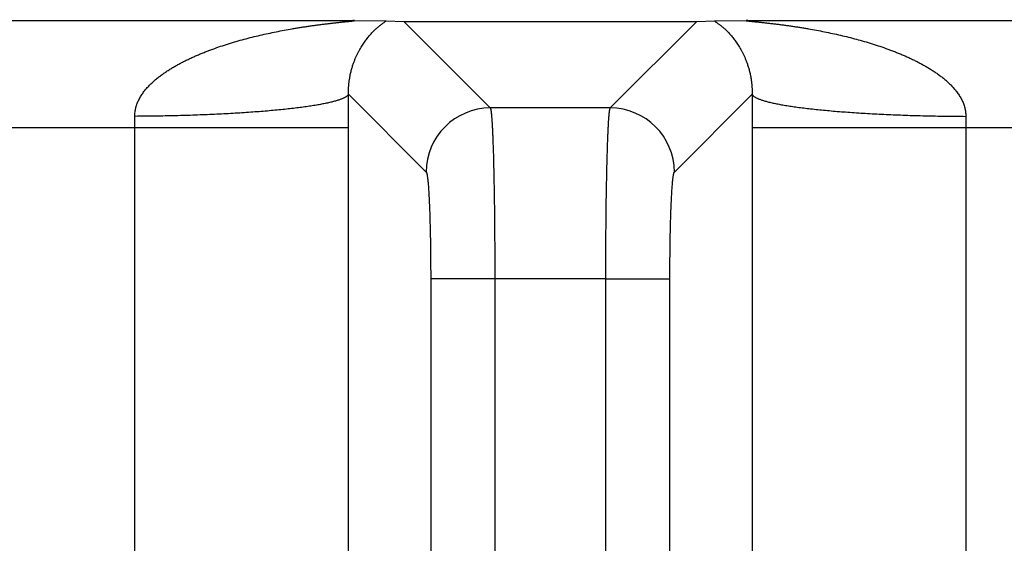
# Model space of a CAD drawing. Header units: inches. Extents: x 0 to 34, y 0 to 22.
# Tile 62 of 224: x 8.55 to 9.01, y 5.514 to 5.759. Entities that reach past the tile are written whole.
import ezdxf

# ---------------------------------------------------------------- set-up
doc = ezdxf.new("R2010")
doc.units = ezdxf.units.IN
doc.header["$LTSCALE"] = 1.87
doc.header["$MEASUREMENT"] = 0
doc.layers.get('0').update_dxf_attribs({"linetype": 'CONTINUOUS'})
doc.layers.add('DIMENSIONS', color=7, linetype='CONTINUOUS')
doc.styles.get("Standard").update_dxf_attribs({"font": 'txt', "width": 0.8})
doc.dimstyles.new('DIMSTYLE_1', dxfattribs={"dimtxt": 0.125, "dimasz": 0.18, "dimexe": 0.125, "dimexo": 0.0625, "dimgap": 0.03125, "dimtad": 0, "dimtih": 1, "dimtoh": 1, "dimdec": 3, "dimzin": 4, "dimdsep": 46, "dimtxsty": 'STANDARD', "dimblk": '_FILLED', "dimblk1": '_FILLED', "dimblk2": '_FILLED', "dimcen": 0.09, "dimadec": 0, "dimazin": 0, "dimtp": 0.01, "dimtm": 0.01, "dimtfac": 1, "dimtdec": 3, "dimtofl": 0, "dimtmove": 0, "dimatfit": 3, "dimldrblk": '_FILLED', "dimfxl": 1, "dimtolj": 1, "dimtzin": 4, "dimarcsym": 0})

# ---------------------------------------------------------------- blocks, each defined once
blk = doc.blocks.new('*D15')
at = {"layer": 'DIMENSIONS', "color": 2, "linetype": 'CONTINUOUS'}
blk.add_line((13.3915877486, 5.0329007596), (13.3915877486, 6.4671331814), dxfattribs=at)
at = {"layer": 'DIMENSIONS', "color": 2, "linetype": 'CONTINUOUS', "insert": (13.3290877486, 6.5296331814), "char_height": 0.125, "width": 1.425, "attachment_point": 1, "rotation": 90, "line_spacing_factor": 0.9}
blk.add_mtext('7.739{\\Ftxt.shx;\\W1.000000;\\H0.125000; }[196.57]', dxfattribs=at)
blk = doc.blocks.new('_FILLED')
at = {"color": 0, "linetype": 'BYBLOCK'}
blk.add_solid([(0, 0), (-1, 0.1736111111), (-1, -0.1736111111)], dxfattribs=at)
blk = doc.blocks.new('*D16')
at = {"layer": 'DIMENSIONS', "color": 2, "linetype": 'CONTINUOUS'}
blk.add_line((20.0265877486, 5.0329007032), (20.0265877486, 6.4671332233), dxfattribs=at)
at = {"layer": 'DIMENSIONS', "color": 2, "linetype": 'CONTINUOUS', "insert": (19.9640877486, 6.5296332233), "char_height": 0.125, "width": 1.425, "attachment_point": 1, "rotation": 90, "line_spacing_factor": 0.9}
blk.add_mtext('14.374{\\Ftxt.shx;\\W1.000000;\\H0.125000; }[365.1]', dxfattribs=at)
blk = doc.blocks.new('*D17')
at = {"layer": 'DIMENSIONS', "color": 2, "linetype": 'CONTINUOUS'}
blk.add_line((21.0465877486, 4.2329007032), (21.0465877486, 6.4671332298), dxfattribs=at)
at = {"layer": 'DIMENSIONS', "color": 2, "linetype": 'CONTINUOUS', "insert": (20.9840877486, 6.5296332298), "char_height": 0.125, "width": 1.525, "attachment_point": 1, "rotation": 90, "line_spacing_factor": 0.9}
blk.add_mtext('15.394{\\Ftxt.shx;\\W1.000000;\\H0.125000; }[391.01]', dxfattribs=at)

msp = doc.modelspace()

# ---------------------------------------------------------------- linework, layer by layer
at = {"color": 7, "linetype": 'CONTINUOUS'}
for p, q in [((8.3799495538, 5.7584781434), (8.7055936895, 5.7584781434)), ((8.7055936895, 5.7584781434), (8.7212549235, 5.7582589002)), ((8.7212549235, 5.7582589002), (8.7294301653, 5.7580456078)), ((8.7294301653, 5.7580456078), (8.7699165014, 5.7175592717)), ((8.7294301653, 5.7580456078), (8.866487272, 5.7580456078)), ((8.8260010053, 5.7175593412), (8.866487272, 5.7580456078)), ((8.866487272, 5.7580456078), (8.8746625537, 5.7582589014)), ((8.8746625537, 5.7582589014), (8.8903237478, 5.7584781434)), ((8.8903237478, 5.7584781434), (9.2159678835, 5.7584781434)), ((8.703599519, 5.7239333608), (8.7399450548, 5.687587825)), ((8.8559723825, 5.687587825), (8.8923179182, 5.7239333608)), ((8.8260010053, 5.7175593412), (8.7699165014, 5.7175592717)), ((8.3819088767, 5.7084800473), (8.7036343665, 5.7084800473)), ((8.6037295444, 4.0250493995), (8.6037295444, 5.7084800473)), ((8.7036339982, 5.483540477), (8.7036343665, 5.7084800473)), ((8.8922830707, 5.7084800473), (8.8922830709, 5.4843983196)), ((8.8922830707, 5.7084800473), (9.2140085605, 5.7084800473)), ((8.9921878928, 5.7084800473), (8.9921878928, 4.0586382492)), ((8.7420328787, 5.637635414), (8.7420328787, 5.4779839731)), ((8.7720043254, 5.637635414), (8.7420328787, 5.637635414)), ((8.8239131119, 5.6376920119), (8.7720043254, 5.637635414)), ((8.7720043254, 5.637635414), (8.7720043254, 5.4982719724)), ((8.8239131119, 5.4984490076), (8.8239131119, 5.6376920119)), ((8.8239131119, 5.637635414), (8.8538845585, 5.637635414)), ((8.8538845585, 5.4785757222), (8.8538845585, 5.637635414))]:
    msp.add_line(p, q, dxfattribs=at)
for centre, radius, start, end in [((5.2653507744, 5.7084417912), 3.4382836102, 0.0006375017, 0.2581533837), ((12.3413821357, 5.7084172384), 3.449099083, 179.7422482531, 179.9989566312), ((8.2311984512, 5.708535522), 0.3725310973, 359.9914679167, 0.7837390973), ((8.7699861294, 5.687518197), 0.0300419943, 90.1327975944, 179.8672024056), ((8.8259313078, 5.687518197), 0.0300419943, 0.1327976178, 89.8672023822), ((9.3661056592, 5.7085261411), 0.3739177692, 179.2177299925, 180.0070629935)]:
    msp.add_arc(centre, radius, start, end, dxfattribs=at)
for points, knots in [([(8.6036946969, 5.7136311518), (8.6036900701, 5.7139709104), (8.6037035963, 5.7146501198), (8.6037918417, 5.7156637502), (8.6039206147, 5.7165001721), (8.6040544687, 5.7171619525), (8.6041696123, 5.717653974), (8.6042993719, 5.718141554), (8.6044437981, 5.7186241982), (8.6046021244, 5.7191016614), (8.604830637, 5.7197306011), (8.6051478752, 5.7205029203), (8.6055730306, 5.7214076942), (8.606040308, 5.7222884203), (8.6065462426, 5.7231445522), (8.607086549, 5.7239765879), (8.6076574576, 5.7247852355), (8.6082558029, 5.7255712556), (8.608879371, 5.726335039), (8.6095259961, 5.7270771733), (8.6104151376, 5.7280383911), (8.6115740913, 5.7291903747), (8.6130268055, 5.7305018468), (8.6145317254, 5.7317466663), (8.6160813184, 5.7329295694), (8.6176679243, 5.7340570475), (8.6192862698, 5.7351337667), (8.6209334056, 5.7361615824), (8.6226046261, 5.7371457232), (8.6242968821, 5.7380894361), (8.6260079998, 5.7389950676), (8.6277364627, 5.7398639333), (8.6294797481, 5.7406994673), (8.6312359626, 5.7415043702), (8.6330044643, 5.7422790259), (8.6347841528, 5.7430248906), (8.6365735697, 5.7437442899), (8.6383717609, 5.7444386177), (8.640779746, 5.7453315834), (8.6438086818, 5.7463891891), (8.6474686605, 5.7475745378), (8.6511496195, 5.7486806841), (8.654848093, 5.7497133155), (8.6585610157, 5.7506775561), (8.6622858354, 5.7515771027), (8.6660201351, 5.7524154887), (8.6697615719, 5.7531957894), (8.6735077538, 5.7539206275), (8.6766332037, 5.7544807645), (8.6791336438, 5.754903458), (8.6810072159, 5.7552078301), (8.6828796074, 5.7554999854), (8.6847502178, 5.7557801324), (8.6866183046, 5.7560484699), (8.6884829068, 5.7563052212), (8.6903428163, 5.7565507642), (8.6921964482, 5.7567850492), (8.6940416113, 5.7570086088), (8.6958751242, 5.7572214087), (8.6973940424, 5.7573907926), (8.6985995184, 5.7575213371), (8.6994938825, 5.7576166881), (8.7003794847, 5.7577095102), (8.7012538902, 5.7578000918), (8.7019741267, 5.7578741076), (8.7025419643, 5.7579323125), (8.7029599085, 5.7579752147), (8.7033710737, 5.7580176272), (8.7037741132, 5.7580595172), (8.7041672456, 5.7581008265), (8.7045479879, 5.7581415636), (8.7048560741, 5.758175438), (8.7050936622, 5.7582023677), (8.7052637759, 5.7582221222), (8.7054273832, 5.758241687), (8.705583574, 5.7582610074), (8.7057312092, 5.7582800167), (8.7058688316, 5.7582986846), (8.7059946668, 5.7583169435), (8.7061066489, 5.7583346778), (8.7061902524, 5.7583495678), (8.7062485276, 5.7583614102), (8.7062853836, 5.7583696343), (8.706317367, 5.7583776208), (8.7063442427, 5.758385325), (8.7063657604, 5.7583927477), (8.7063801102, 5.7583990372), (8.7063885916, 5.7584041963), (8.7063937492, 5.7584082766), (8.7063973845, 5.7584131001), (8.7063968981, 5.7584181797), (8.70639481, 5.7584214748), (8.7063913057, 5.7584245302), (8.7063863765, 5.7584274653), (8.7063800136, 5.7584303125), (8.7063687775, 5.7584342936), (8.7063511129, 5.7584388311), (8.706325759, 5.7584436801), (8.7062950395, 5.758448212), (8.7062590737, 5.7584524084), (8.7062180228, 5.7584562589), (8.7061721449, 5.7584597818), (8.7061022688, 5.7584642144), (8.7060051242, 5.7584688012), (8.705878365, 5.7584729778), (8.7057396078, 5.7584761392), (8.7056434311, 5.7584775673), (8.7055936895, 5.7584781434)], [0, 0, 0, 0, 0.0085354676, 0.0170497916, 0.0255408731, 0.0297776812, 0.0340081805, 0.0382322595, 0.0424499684, 0.0466613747, 0.0508664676, 0.0592573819, 0.0676243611, 0.0759688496, 0.0842924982, 0.0925967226, 0.1008828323, 0.109152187, 0.1174062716, 0.1256465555, 0.1338741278, 0.1502939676, 0.1666740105, 0.183020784, 0.1993398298, 0.2156339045, 0.231905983, 0.2481604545, 0.2643981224, 0.2806201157, 0.296828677, 0.3130263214, 0.3292125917, 0.3453871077, 0.3615524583, 0.3777097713, 0.3938580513, 0.4099972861, 0.4261288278, 0.458369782, 0.4905797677, 0.5227609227, 0.5549126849, 0.5870323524, 0.6191177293, 0.6511649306, 0.6831684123, 0.7151206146, 0.7470105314, 0.7629274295, 0.7788220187, 0.7946909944, 0.8105303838, 0.8263351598, 0.8420983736, 0.8578105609, 0.8734608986, 0.8890315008, 0.9044994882, 0.9198274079, 0.927422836, 0.9349578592, 0.9424209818, 0.9497908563, 0.9570403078, 0.9606084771, 0.9641295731, 0.9675941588, 0.9709916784, 0.9743083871, 0.9775239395, 0.9806104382, 0.9820940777, 0.9835303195, 0.984912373, 0.9862331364, 0.9874836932, 0.9886515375, 0.9897218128, 0.990677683, 0.9914994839, 0.9918546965, 0.9921713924, 0.9924479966, 0.9926826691, 0.9928735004, 0.9930193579, 0.9930756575, 0.9931214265, 0.9931865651, 0.9932137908, 0.9932442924, 0.9932822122, 0.9933297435, 0.9933878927, 0.9934570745, 0.9936289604, 0.9938453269, 0.9941053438, 0.9944087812, 0.9947548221, 0.9951409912, 0.9955645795, 0.996513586, 0.9975838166, 0.9987504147, 1, 1, 1, 1]), ([(8.703599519, 5.7239333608), (8.7035922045, 5.7242134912), (8.7035838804, 5.7247652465), (8.7035908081, 5.7255763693), (8.7036134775, 5.7263513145), (8.7036472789, 5.7270918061), (8.7036944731, 5.7278018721), (8.703752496, 5.7284868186), (8.7038190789, 5.7291440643), (8.7038924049, 5.7297746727), (8.70397284, 5.7303825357), (8.7040873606, 5.7311559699), (8.704244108, 5.7320779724), (8.7044520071, 5.7331333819), (8.7046741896, 5.7341299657), (8.7049098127, 5.7350743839), (8.7051545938, 5.7359728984), (8.7054079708, 5.7368290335), (8.7057504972, 5.737902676), (8.7061954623, 5.7391665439), (8.706758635, 5.7405947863), (8.7073381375, 5.7419230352), (8.707930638, 5.7431640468), (8.7085324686, 5.7443279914), (8.7091429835, 5.7454228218), (8.7097611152, 5.7464552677), (8.7105776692, 5.7477330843), (8.7116101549, 5.7492074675), (8.7128815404, 5.7508247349), (8.7141554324, 5.7522784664), (8.7154242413, 5.7535843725), (8.7166791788, 5.7547544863), (8.7177205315, 5.7556379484), (8.7185350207, 5.7562850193), (8.7191223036, 5.7567333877), (8.719692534, 5.7571532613), (8.7202402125, 5.7575451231), (8.7207587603, 5.7579102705), (8.72109367, 5.7581452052), (8.7212548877, 5.7582589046)], [0, 0, 0, 0, 0.0208737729, 0.0411000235, 0.0604169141, 0.0786204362, 0.09631289, 0.1134221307, 0.1298217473, 0.1455191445, 0.1607102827, 0.1754936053, 0.2037578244, 0.230365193, 0.2556127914, 0.2798067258, 0.3028638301, 0.3249764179, 0.3463083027, 0.3868048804, 0.4247579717, 0.4606445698, 0.4947292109, 0.5271769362, 0.5582338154, 0.588089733, 0.6167987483, 0.6711790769, 0.7220892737, 0.7699626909, 0.8150934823, 0.8576605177, 0.8977235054, 0.9167806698, 0.9351427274, 0.9527582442, 0.9695269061, 0.9853049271, 1, 1, 1, 1]), ([(8.8746625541, 5.7582589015), (8.8748226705, 5.7581447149), (8.8750692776, 5.757971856), (8.8754042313, 5.7577370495), (8.8757617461, 5.757484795), (8.876224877, 5.7571533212), (8.8767951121, 5.7567332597), (8.8773825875, 5.7562850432), (8.8781969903, 5.7556379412), (8.8792381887, 5.7547543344), (8.8804933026, 5.7535844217), (8.8817620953, 5.7522784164), (8.883035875, 5.7508246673), (8.8843074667, 5.7492071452), (8.8853403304, 5.7477326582), (8.8861567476, 5.7464550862), (8.8867740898, 5.7454229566), (8.8873845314, 5.7443280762), (8.8879872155, 5.7431639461), (8.8885795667, 5.7419228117), (8.8890551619, 5.7408320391), (8.8894272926, 5.7399133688), (8.8897062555, 5.7391877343), (8.8899803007, 5.7384334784), (8.8902480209, 5.7376483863), (8.8905090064, 5.7368292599), (8.8907630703, 5.7359725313), (8.8910081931, 5.7350740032), (8.8913292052, 5.7337823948), (8.8915775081, 5.7326000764), (8.8917647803, 5.7315408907), (8.8918571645, 5.7309718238), (8.8919441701, 5.7303832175), (8.8920252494, 5.7297736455), (8.8920991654, 5.7291418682), (8.8921536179, 5.7286004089), (8.8921930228, 5.7281541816), (8.8922206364, 5.7278090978), (8.8922455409, 5.727457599), (8.8922750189, 5.72697469), (8.8923046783, 5.7263499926), (8.8923271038, 5.7255758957), (8.892332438, 5.7247661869), (8.8923249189, 5.7242155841), (8.8923179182, 5.7239333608)], [0, 0, 0, 0, 0.0146491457, 0.0224324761, 0.0304703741, 0.0472417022, 0.0648553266, 0.083225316, 0.1022809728, 0.1423336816, 0.1849110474, 0.230041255, 0.2779089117, 0.3288210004, 0.3832298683, 0.4119309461, 0.4417449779, 0.4728010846, 0.5052927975, 0.53937544, 0.5752232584, 0.593911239, 0.6132042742, 0.6331284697, 0.6536849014, 0.67498753, 0.6971623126, 0.7202440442, 0.7443575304, 0.7962940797, 0.8101872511, 0.8244780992, 0.8392366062, 0.8545069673, 0.8702826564, 0.8866160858, 0.8950412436, 0.9036507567, 0.9124028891, 0.9212892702, 0.9396886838, 0.9589858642, 0.9789709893, 1, 1, 1, 1]), ([(8.8903237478, 5.7584781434), (8.8902738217, 5.7584775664), (8.8901774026, 5.7584761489), (8.8900385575, 5.7584729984), (8.8899120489, 5.7584688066), (8.8898153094, 5.7584642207), (8.8897457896, 5.7584597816), (8.8897001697, 5.7584562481), (8.8896592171, 5.758452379), (8.8896231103, 5.7584481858), (8.8895920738, 5.7584436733), (8.8895663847, 5.7584388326), (8.8895484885, 5.7584342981), (8.8895371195, 5.7584303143), (8.889530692, 5.758427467), (8.8895257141, 5.7584245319), (8.8895221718, 5.7584214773), (8.8895200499, 5.7584181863), (8.8895195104, 5.7584131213), (8.8895230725, 5.7584082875), (8.8895281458, 5.7584042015), (8.8895364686, 5.7583990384), (8.8895505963, 5.7583927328), (8.8895718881, 5.7583852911), (8.889598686, 5.7583775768), (8.8896308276, 5.7583696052), (8.8896680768, 5.7583614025), (8.8897270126, 5.7583496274), (8.8898112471, 5.7583347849), (8.8899235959, 5.7583170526), (8.8900492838, 5.7582987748), (8.8901864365, 5.7582800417), (8.8903336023, 5.758260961), (8.8904895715, 5.7582416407), (8.8906532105, 5.7582221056), (8.8908234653, 5.7582023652), (8.8910612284, 5.7581754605), (8.8913694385, 5.7581416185), (8.8917501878, 5.7581008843), (8.89214321, 5.758059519), (8.8925461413, 5.7580176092), (8.8929572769, 5.7579751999), (8.8933752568, 5.7579323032), (8.8939431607, 5.7578741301), (8.8946633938, 5.7578001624), (8.8955377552, 5.7577094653), (8.8964233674, 5.7576166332), (8.8973177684, 5.7575214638), (8.89821911, 5.757423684), (8.8991261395, 5.7573235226), (8.9003444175, 5.7571864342), (8.9018756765, 5.7570085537), (8.9037208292, 5.7567850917), (8.9055744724, 5.7565507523), (8.907434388, 5.7563052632), (8.9092989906, 5.7560484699), (8.9111670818, 5.7557801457), (8.9130377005, 5.7555000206), (8.9149100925, 5.7552078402), (8.9167836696, 5.7549034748), (8.919284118, 5.7544808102), (8.9224095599, 5.7539206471), (8.9261557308, 5.7531957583), (8.9298971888, 5.7524155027), (8.9336315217, 5.7515771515), (8.9373563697, 5.7506776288), (8.9410693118, 5.7497134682), (8.9447677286, 5.7486806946), (8.9484486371, 5.7475743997), (8.9521087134, 5.746389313), (8.9551376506, 5.7453316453), (8.9575456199, 5.7444386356), (8.9593438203, 5.7437443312), (8.9611332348, 5.7430249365), (8.9629128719, 5.7422789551), (8.9646813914, 5.7415043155), (8.9664377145, 5.7406996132), (8.9681809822, 5.7398640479), (8.9699092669, 5.7389948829), (8.9713348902, 5.7382402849), (8.9724660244, 5.737617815), (8.9735911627, 5.7369822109), (8.9749842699, 5.736162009), (8.9766306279, 5.7351329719), (8.9782497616, 5.7340574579), (8.9798363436, 5.7329298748), (8.9813852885, 5.7317461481), (8.9828907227, 5.7305019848), (8.9843436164, 5.7291905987), (8.9857347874, 5.7278069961), (8.9868307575, 5.7265885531), (8.9876617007, 5.7255712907), (8.9882603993, 5.7247855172), (8.9888312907, 5.7239768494), (8.9893709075, 5.7231443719), (8.9898765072, 5.722288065), (8.9903447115, 5.7214078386), (8.9907703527, 5.720503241), (8.9911503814, 5.719575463), (8.9914806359, 5.7186256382), (8.9917093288, 5.7178173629), (8.991863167, 5.7171619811), (8.9919973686, 5.7165002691), (8.992100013, 5.7158314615), (8.9921694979, 5.7151579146), (8.9922170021, 5.7144807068), (8.9922273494, 5.7139709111), (8.9922227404, 5.7136311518)], [0, 0, 0, 0, 0.0012542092, 0.0024222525, 0.0034885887, 0.0044337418, 0.0048548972, 0.0052384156, 0.0055830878, 0.005888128, 0.0061514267, 0.0063707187, 0.006544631, 0.0066144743, 0.0066731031, 0.0067209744, 0.0067591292, 0.0067897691, 0.006817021, 0.0068817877, 0.0069270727, 0.0069826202, 0.0071263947, 0.0073150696, 0.0075487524, 0.0078266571, 0.0081467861, 0.0085067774, 0.0093362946, 0.0102950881, 0.0113638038, 0.0125266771, 0.0137722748, 0.015091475, 0.016474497, 0.0179120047, 0.0193968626, 0.0224851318, 0.0257006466, 0.0290157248, 0.032412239, 0.0358767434, 0.039398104, 0.0429668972, 0.0502169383, 0.0575852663, 0.0650483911, 0.0725850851, 0.0801791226, 0.0878225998, 0.0955078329, 0.1109749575, 0.126545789, 0.1421959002, 0.1579082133, 0.1736711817, 0.1894759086, 0.2053153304, 0.2211841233, 0.2370786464, 0.2529955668, 0.2848851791, 0.3168370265, 0.3488404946, 0.3808877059, 0.412973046, 0.4450926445, 0.477243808, 0.5094245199, 0.5416348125, 0.5738755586, 0.5900069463, 0.6061461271, 0.6222942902, 0.6384513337, 0.6546166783, 0.6707914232, 0.6869775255, 0.7031746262, 0.7193830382, 0.7274925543, 0.7356059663, 0.7518435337, 0.7680969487, 0.7843699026, 0.8006638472, 0.8169822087, 0.8333293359, 0.8497094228, 0.8661289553, 0.8825948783, 0.8908490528, 0.8991185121, 0.9074045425, 0.9157085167, 0.9240320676, 0.932376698, 0.9407436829, 0.9491344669, 0.957550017, 0.965990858, 0.97022135, 0.974458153, 0.9829491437, 0.9872040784, 0.9914645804, 1, 1, 1, 1]), ([(8.7035994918, 5.7239333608), (8.7035235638, 5.7237528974), (8.7033756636, 5.723541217), (8.7031618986, 5.7233149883), (8.7029830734, 5.7231464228), (8.7027223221, 5.7229370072), (8.702361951, 5.7226931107), (8.7019458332, 5.7224499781), (8.7014741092, 5.7222076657), (8.7009469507, 5.7219662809), (8.7003645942, 5.7217259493), (8.6997273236, 5.7214868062), (8.699035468, 5.7212489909), (8.6982893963, 5.7210126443), (8.6974895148, 5.7207779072), (8.696636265, 5.720544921), (8.6957301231, 5.7203138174), (8.6944197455, 5.7200006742), (8.6926526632, 5.7196172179), (8.6907971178, 5.7192579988), (8.6892131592, 5.7189743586), (8.6875019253, 5.7186836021), (8.6852443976, 5.7183290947), (8.6823958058, 5.7179234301), (8.6793680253, 5.7175312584), (8.6761679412, 5.7171534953), (8.6728028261, 5.7167910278), (8.6692803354, 5.7164446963), (8.6656084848, 5.7161153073), (8.6617956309, 5.7158036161), (8.6564565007, 5.7154067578), (8.6494970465, 5.7149627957), (8.6408471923, 5.7145180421), (8.6318591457, 5.7141580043), (8.622614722, 5.7138860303), (8.6131980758, 5.7137046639), (8.6068720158, 5.7136453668), (8.6036946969, 5.7136311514)], [0, 0, 0, 0, 0.0058005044, 0.0074670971, 0.009231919, 0.0130746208, 0.0173610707, 0.0221127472, 0.0273444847, 0.0330664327, 0.0392853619, 0.0460055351, 0.0532293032, 0.0609575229, 0.0691898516, 0.0779249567, 0.0871606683, 0.0968941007, 0.1178391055, 0.140725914, 0.1528847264, 0.165512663, 0.1921502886, 0.2205847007, 0.250756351, 0.2826008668, 0.3160494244, 0.351029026, 0.3874627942, 0.4252702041, 0.4643673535, 0.5460792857, 0.6318690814, 0.7209676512, 0.8125744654, 0.9058652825, 1, 1, 1, 1]), ([(8.8923240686, 5.723933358), (8.8923999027, 5.7237529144), (8.8925476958, 5.723541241), (8.8927613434, 5.7233150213), (8.8929400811, 5.723146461), (8.8932007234, 5.7229370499), (8.8935609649, 5.7226931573), (8.893976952, 5.7224500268), (8.8944485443, 5.7222077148), (8.8949755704, 5.7219663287), (8.8955577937, 5.7217259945), (8.8961949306, 5.7214868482), (8.8968866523, 5.7212490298), (8.8976325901, 5.7210126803), (8.8984323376, 5.7207779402), (8.8992854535, 5.7205449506), (8.9001914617, 5.7203138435), (8.9015016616, 5.7200006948), (8.903268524, 5.7196172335), (8.9051238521, 5.7192580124), (8.9067076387, 5.7189743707), (8.9084187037, 5.7186836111), (8.9106760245, 5.7183290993), (8.9135243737, 5.7179234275), (8.9165519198, 5.7175312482), (8.9197517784, 5.7171534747), (8.9231166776, 5.7167909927), (8.9266389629, 5.7164446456), (8.930310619, 5.7161152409), (8.9341232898, 5.7158035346), (8.9394621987, 5.7154066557), (8.9464214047, 5.7149626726), (8.9550709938, 5.7145179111), (8.9640588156, 5.7141579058), (8.9733030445, 5.7138859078), (8.9827195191, 5.7137044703), (8.9890454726, 5.71364517), (8.9922227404, 5.7136309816)], [0, 0, 0, 0, 0.0057992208, 0.0074654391, 0.0092298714, 0.0130717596, 0.0173573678, 0.0221081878, 0.0273390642, 0.0330601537, 0.0392782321, 0.0459975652, 0.053220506, 0.0609479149, 0.069179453, 0.0779137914, 0.0871487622, 0.0968814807, 0.1178251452, 0.1407107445, 0.1528690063, 0.1654964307, 0.1921331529, 0.2205668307, 0.2507379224, 0.282582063, 0.3160304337, 0.3510100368, 0.3874439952, 0.425251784, 0.4643494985, 0.5460630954, 0.631855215, 0.7209566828, 0.8125668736, 0.905861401, 1, 1, 1, 1]), ([(8.7699165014, 5.7175592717), (8.7699260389, 5.717544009), (8.7699447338, 5.7175092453), (8.7699704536, 5.7174502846), (8.769996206, 5.7173800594), (8.7700327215, 5.7172644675), (8.7700772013, 5.7170911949), (8.770128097, 5.7168489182), (8.7701789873, 5.7165616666), (8.7702298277, 5.7162295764), (8.7702805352, 5.715852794), (8.7703310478, 5.7154315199), (8.7703813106, 5.7149659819), (8.7704507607, 5.714257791), (8.7705355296, 5.7132638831), (8.7706322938, 5.7119423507), (8.7707273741, 5.7104516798), (8.7708206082, 5.7087952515), (8.7709116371, 5.7069768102), (8.7710002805, 5.7050004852), (8.77108635, 5.7028707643), (8.7711695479, 5.7005924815), (8.7712794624, 5.6972730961), (8.7714069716, 5.6927940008), (8.7715422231, 5.6870524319), (8.7716621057, 5.6808607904), (8.771765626, 5.6742754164), (8.7718516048, 5.667356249), (8.7719194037, 5.6601662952), (8.7719682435, 5.6527710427), (8.7719977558, 5.6452378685), (8.7720043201, 5.6401772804), (8.7720043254, 5.637635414)], [0, 0, 0, 0, 0.0006748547, 0.0014769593, 0.0024105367, 0.0034781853, 0.0060213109, 0.0091140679, 0.0127595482, 0.016958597, 0.0217107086, 0.0270144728, 0.0328677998, 0.0392680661, 0.0536965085, 0.0702701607, 0.0889533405, 0.1097050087, 0.1324789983, 0.1572243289, 0.1838853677, 0.2124019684, 0.2427097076, 0.308420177, 0.3804214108, 0.4580600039, 0.5406306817, 0.6273827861, 0.7175271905, 0.8102435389, 0.9046877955, 1, 1, 1, 1]), ([(8.8239132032, 5.637692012), (8.8239131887, 5.6402326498), (8.8239198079, 5.6452906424), (8.8239494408, 5.6528197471), (8.823998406, 5.6602106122), (8.8240662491, 5.6673959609), (8.8241523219, 5.6743104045), (8.8242558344, 5.6808910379), (8.824375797, 5.6870780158), (8.8245109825, 5.6928150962), (8.824638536, 5.6972905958), (8.824748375, 5.7006072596), (8.8248315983, 5.702883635), (8.8249176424, 5.7050115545), (8.8250062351, 5.7069861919), (8.8250972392, 5.7088030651), (8.8251904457, 5.7104580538), (8.8252855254, 5.7119474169), (8.8253821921, 5.713267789), (8.8254669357, 5.7142608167), (8.8255363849, 5.7149683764), (8.8255866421, 5.7154334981), (8.8256371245, 5.7158543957), (8.8256877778, 5.716230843), (8.8257385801, 5.7165626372), (8.8257894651, 5.7168496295), (8.8258403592, 5.717091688), (8.8258848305, 5.7172648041), (8.8259213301, 5.7173802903), (8.8259470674, 5.7174504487), (8.8259727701, 5.7175093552), (8.8259914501, 5.7175440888), (8.8260009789, 5.7175593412)], [0, 0, 0, 0, 0.0953334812, 0.1897932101, 0.2825198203, 0.3726699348, 0.4594238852, 0.5419932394, 0.6196280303, 0.6916236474, 0.7573273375, 0.7876314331, 0.8161443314, 0.8428016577, 0.8675433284, 0.890313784, 0.9110620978, 0.9297421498, 0.9463129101, 0.9607388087, 0.9671379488, 0.9729902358, 0.9782930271, 0.9830442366, 0.9872425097, 0.990887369, 0.9939796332, 0.9965224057, 0.9975898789, 0.9985232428, 0.9993251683, 1, 1, 1, 1]), ([(8.7399450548, 5.687587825), (8.7399543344, 5.6875785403), (8.7399727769, 5.6875572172), (8.7399986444, 5.6875202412), (8.7400244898, 5.6874762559), (8.7400608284, 5.687404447), (8.7401053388, 5.6872963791), (8.7401460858, 5.6871753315), (8.7401790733, 5.6870646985), (8.7402144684, 5.6869360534), (8.7402581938, 5.6867575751), (8.7403089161, 5.6865221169), (8.7403796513, 5.6861533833), (8.7404657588, 5.6856233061), (8.7405638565, 5.6849050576), (8.7406606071, 5.6840793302), (8.7407557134, 5.6831479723), (8.7408489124, 5.6821130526), (8.7409399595, 5.680976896), (8.7410286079, 5.6797420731), (8.7411472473, 5.6779069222), (8.741286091, 5.6753889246), (8.7414353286, 5.6721147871), (8.7415705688, 5.668526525), (8.7416905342, 5.6646567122), (8.7417940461, 5.6605405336), (8.7418800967, 5.6562154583), (8.7419479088, 5.6517208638), (8.742013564, 5.6455087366), (8.7420328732, 5.6407991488), (8.7420328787, 5.637635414)], [0, 0, 0, 0, 0.0007863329, 0.0016839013, 0.0027000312, 0.0038396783, 0.006502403, 0.0096917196, 0.0114871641, 0.0134173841, 0.017683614, 0.0224923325, 0.0278439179, 0.0401726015, 0.0546551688, 0.0712648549, 0.0899710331, 0.1107337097, 0.1335080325, 0.1582460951, 0.1848914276, 0.2436655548, 0.309304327, 0.3812195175, 0.4587594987, 0.541222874, 0.6278626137, 0.7178893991, 0.8104866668, 1, 1, 1, 1]), ([(8.8538845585, 5.637635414), (8.8538845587, 5.6407991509), (8.8539038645, 5.645508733), (8.8539695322, 5.6517208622), (8.8540373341, 5.6562154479), (8.8541233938, 5.6605405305), (8.8542268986, 5.664656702), (8.8543468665, 5.6685265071), (8.8544821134, 5.6721147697), (8.8546313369, 5.6753888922), (8.8547701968, 5.6779068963), (8.8548888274, 5.679742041), (8.8549774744, 5.6809768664), (8.8550685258, 5.6821130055), (8.8551617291, 5.6831479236), (8.8552568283, 5.6840792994), (8.8553535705, 5.6849050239), (8.8554516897, 5.6856232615), (8.8555377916, 5.6861533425), (8.8556085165, 5.6865221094), (8.8556592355, 5.6867575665), (8.8557029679, 5.6869360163), (8.855738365, 5.6870646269), (8.8557713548, 5.6871752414), (8.8558121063, 5.6872962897), (8.8558566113, 5.6874043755), (8.8558929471, 5.6874762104), (8.8559187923, 5.6875202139), (8.8559446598, 5.6875572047), (8.8559631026, 5.6875785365), (8.8559723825, 5.687587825)], [0, 0, 0, 0, 0.1895135, 0.2821103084, 0.3721375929, 0.4587768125, 0.5412407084, 0.6187803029, 0.6906949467, 0.7563347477, 0.8151074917, 0.8417536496, 0.8664918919, 0.8892653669, 0.9100276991, 0.9287350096, 0.945344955, 0.9598258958, 0.9721554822, 0.9775079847, 0.9823167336, 0.9865819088, 0.988511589, 0.9903066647, 0.9934958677, 0.996159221, 0.9972992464, 0.9983156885, 0.9992134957, 1, 1, 1, 1])]:
    msp.add_open_spline(points, degree=3, knots=knots, dxfattribs=at)

# ---------------------------------------------------------------- dimensions: what is measured, and where the dimension line sits
at = {"layer": 'DIMENSIONS', "color": 2, "linetype": 'CONTINUOUS'}
for feature_location, offset, origin, picture, middle in [((21.0465877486, 4.2329007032), (0, 2.2342325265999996), (5.6525877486, 4.1704007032), '*D17', (21.0465877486, 7.2921332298)), ((20.0265877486, 5.0329007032), (0, 1.4342325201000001), (5.6525877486, 4.9704007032), '*D16', (20.0265877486, 7.2421332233)), ((13.3915877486, 5.0329007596), (0, 1.4342324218), (5.6525877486, 4.9704007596), '*D15', (13.3915877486, 7.2421331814))]:
    dim = msp.add_ordinate_dim(feature_location=feature_location, offset=offset, dtype=1, origin=origin, dimstyle='DIMSTYLE_1', dxfattribs=at)
    dim.commit()
    dim.dimension.update_dxf_attribs({"geometry": picture, "text_midpoint": middle})

doc.saveas('drawing.dxf')
